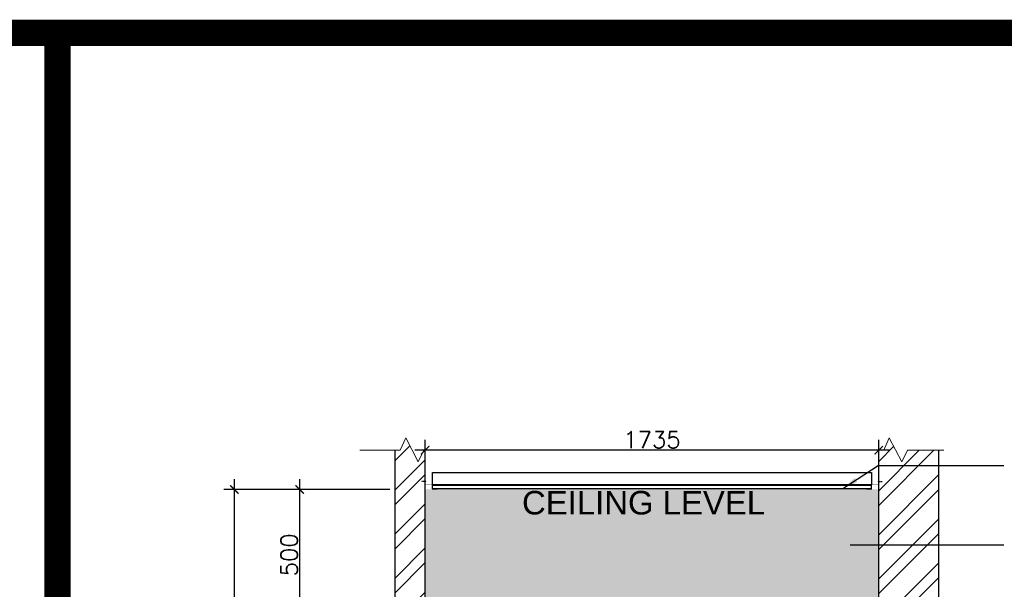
# Model space of a CAD drawing. Header units: millimetres. Extents: x -115474967 to 444143, y -74377 to 241828222.
# Tile 178 of 256: x -106411 to -102646, y 251964 to 254141. Entities that reach past the tile are written whole.
import ezdxf

# ---------------------------------------------------------------- set-up
doc = ezdxf.new("R2010")
doc.units = ezdxf.units.MM
doc.header["$MEASUREMENT"] = 0
doc.linetypes.add('HIDDEN2', pattern=[0.1875, 0.125, -0.0625])
doc.layers.add('0-GEN-GENERAL', color=7, linetype='Continuous', lineweight=25)
for name, color, linetype in [('00-2 Walls', 4, 'Continuous'), ('00-6 H-Brickwork', 9, 'Continuous'), ('01-1 Notes', 7, 'Continuous'), ('CEIL-PLAN', 7, 'Continuous'), ('CEIL-SECT', 2, 'Continuous'), ('DIMS-20', 9, 'Continuous'), ('TEXT-20', 2, 'Continuous')]:
    doc.layers.add(name, color=color, linetype=linetype)
doc.layers.add('0_cons_01', color=40, linetype='Continuous', lineweight=0, plot=False)
doc.layers.add('New_B  _  FLOORS  _  Slabs.exist_Pen_No__101', color=7, linetype='Continuous', lineweight=13, true_color=0x747474)
doc.styles.add('ARIAL', font='arial.ttf')
doc.styles.add('DIMS', font='simplex.shx')
doc.dimstyles.new('DIM-20', dxfattribs={"dimscale": 4, "dimtxt": 10, "dimasz": 8, "dimexe": 10, "dimexo": 5, "dimgap": 4, "dimtad": 1, "dimdec": 0, "dimrnd": 5, "dimdsep": 46, "dimtxsty": 'DIMS', "dimblk": 'ARCHTICK', "dimcen": 25, "dimdle": 10, "dimclrd": 9, "dimclre": 9, "dimclrt": 4, "dimadec": 0, "dimazin": 0, "dimtfac": 1, "dimtdec": 0, "dimtmove": 2, "dimatfit": 2, "dimfxl": 1, "dimtolj": 1, "dimtzin": 0, "dimarcsym": 0})

# ---------------------------------------------------------------- blocks, each defined once
blk = doc.blocks.new('B_shadowline')
blk.add_line((-29.6, 0), (-29.6, 12.5))
at = {"color": 9, "linetype": 'HIDDEN2', "ltscale": 0.001}
blk.add_line((-5.9, 28.3), (12, 28.3), dxfattribs=at)
at = {"const_width": 0.836}
blk.add_lwpolyline([(-48.8, -0.9), (-48.8, -1.4, 0.414214), (-47.2, -3), (-29.4, -3, 0.414214), (-27.9, -1.4), (-27.9, 16.3, -0.414214), (-26.3, 17.9), (-3.3, 17.9, 0.414214), (-1.8, 19.5), (-1.8, 37.2, 0.414214), (-3.3, 38.8), (-3.8, 38.8)], format="xyb", dxfattribs=at)
blk = doc.blocks.new('_ArchTick')
at = {"color": 0, "linetype": 'ByBlock', "const_width": 0.15}
blk.add_lwpolyline([(-0.5, -0.5), (0.5, 0.5)], dxfattribs=at)
blk = doc.blocks.new('*D418')
at = {"layer": 'Defpoints', "color": 0, "transparency": 16777216}
for p in [(-104859.9, 252495.7), (-104859.9, 252376.5), (-103126, 252376.5)]:
    blk.add_point(p, dxfattribs=at)
at = {"layer": 'DIMS-20', "color": 9, "lineweight": -2, "transparency": 16777216}
for p, q in [((-104859.9, 252396.5), (-104859.9, 252535.7)), ((-103126, 252396.5), (-103126, 252535.7)), ((-103086, 252495.7), (-104899.9, 252495.7))]:
    blk.add_line(p, q, dxfattribs=at)
at = {"layer": 'DIMS-20', "color": 9, "lineweight": -2, "transparency": 16777216, "xscale": 32, "yscale": 32, "zscale": 32, "rotation": 180}
blk.add_blockref('_ArchTick', (-104859.9, 252495.7), dxfattribs=at)
at = {"layer": 'DIMS-20', "color": 9, "lineweight": -2, "transparency": 16777216, "xscale": 32, "yscale": 32, "zscale": 32}
blk.add_blockref('_ArchTick', (-103126, 252495.7), dxfattribs=at)
at = {"layer": 'DIMS-20', "color": 4, "transparency": 16777216, "insert": (-103993, 252535.7), "char_height": 64, "attachment_point": 5, "style": 'DIMS'}
blk.add_mtext('\\A1;1735', dxfattribs=at)
blk = doc.blocks.new('*D214')
at = {"layer": 'Defpoints', "color": 0, "transparency": 16777216}
for p in [(-105339.9, 252345.4), (-104974.9, 252345.4), (-104974.9, 251845.4)]:
    blk.add_point(p, dxfattribs=at)
at = {"layer": 'DIMS-20', "color": 9, "lineweight": -2, "transparency": 16777216}
for p, q in [((-105339.9, 251805.4), (-105339.9, 252385.4)), ((-104994.9, 252345.4), (-105379.9, 252345.4)), ((-104994.9, 251845.4), (-105379.9, 251845.4))]:
    blk.add_line(p, q, dxfattribs=at)
at = {"layer": 'DIMS-20', "color": 9, "lineweight": -2, "transparency": 16777216, "xscale": 32, "yscale": 32, "zscale": 32}
for p, rotation in [((-105339.9, 252345.4), 90), ((-105339.9, 251845.4), 270)]:
    blk.add_blockref('_ArchTick', p, dxfattribs=dict(at, rotation=rotation))
at = {"layer": 'DIMS-20', "color": 4, "transparency": 16777216, "insert": (-105379.9, 252095.4), "char_height": 64, "attachment_point": 5, "rotation": 90, "style": 'DIMS'}
blk.add_mtext('\\A1;500', dxfattribs=at)
blk = doc.blocks.new('*D215')
at = {"layer": 'Defpoints', "color": 0, "transparency": 16777216}
for p in [(-105339.9, 252345.4), (-105589.9, 249745.4), (-105339.9, 249745.4)]:
    blk.add_point(p, dxfattribs=at)
at = {"layer": 'DIMS-20', "color": 9, "lineweight": -2, "transparency": 16777216}
for p, q in [((-105589.9, 252385.4), (-105589.9, 249705.4)), ((-105359.9, 252345.4), (-105629.9, 252345.4)), ((-105359.9, 249745.4), (-105629.9, 249745.4))]:
    blk.add_line(p, q, dxfattribs=at)
at = {"layer": 'DIMS-20', "color": 9, "lineweight": -2, "transparency": 16777216, "xscale": 32, "yscale": 32, "zscale": 32}
for p, rotation in [((-105589.9, 252345.4), 90), ((-105589.9, 249745.4), 270)]:
    blk.add_blockref('_ArchTick', p, dxfattribs=dict(at, rotation=rotation))
at = {"layer": 'DIMS-20', "color": 4, "transparency": 16777216, "insert": (-105629.9, 251045.4), "char_height": 64, "attachment_point": 5, "rotation": 90, "style": 'DIMS'}
blk.add_mtext('\\A1;2600', dxfattribs=at)

msp = doc.modelspace()

# ---------------------------------------------------------------- hatches: boundary and pattern name
at = {"layer": '00-6 H-Brickwork'}
h = msp.add_hatch(dxfattribs=at)
h.set_pattern_fill('ANSI32', color=256, scale=12.5, angle=360, style=0)
h.set_pattern_definition([(45, (-378475.97, 216931.84), (-84.1899, 84.1899), []), (45, (-378419.84, 216931.84), (-84.1899, 84.1899), [])])
h.paths.add_polyline_path([(-104859.93179, 252495.73934), (-104865.22286, 252495.74058), (-104886.70058, 252451.57779), (-104934.46611, 252543.4202), (-104955.2868, 252495.76292), (-104974.93176, 252495.76179), (-104974.93176, 249735.44068), (-104859.93179, 249735.44729)])
h.paths.add_polyline_path([(-102895.97035, 252495.73934), (-103016.26135, 252495.74058), (-103037.73907, 252451.57779), (-103085.5046, 252543.4202), (-103106.32529, 252495.76292), (-103125.97035, 252495.76179), (-103125.97035, 249735.60661), (-102895.97035, 249735.61322)])
at = {"layer": 'New_B  _  FLOORS  _  Slabs.exist_Pen_No__101', "linetype": 'Continuous', "lineweight": 0, "true_color": 0xb2c7b3, "transparency": 33554559}
h = msp.add_hatch(color=9, dxfattribs=at)
h.dxf.hatch_style = 1
h.paths.add_polyline_path([(-103125.97035, 252345.77192), (-104859.93179, 252345.77192), (-104859.93179, 251845.44729), (-103125.97035, 251845.60661)])

# ---------------------------------------------------------------- linework, layer by layer
at = {"layer": '0-GEN-GENERAL', "lineweight": 0}
for points in [[(-104725.42948, 252495.70782), (-104865.22286, 252495.74058), (-104886.70058, 252451.57779), (-104934.46611, 252543.4202), (-104955.2868, 252495.76292), (-105109.80423, 252495.75403)], [(-102876.46796, 252495.64824), (-103016.26135, 252495.68099), (-103037.73907, 252451.5182), (-103085.5046, 252543.36062), (-103106.32529, 252495.70334), (-103260.84271, 252495.69445)]]:
    msp.add_lwpolyline(points, dxfattribs=at)
at = {"layer": '00-2 Walls'}
for p, q in [((-104974.93176, 249735.77192), (-104974.93176, 252495.73934)), ((-104859.93179, 249735.77192), (-104859.93179, 252495.73934)), ((-103125.97035, 249735.71234), (-103125.97035, 252495.67975)), ((-102895.97035, 249725.98462), (-102895.97035, 252495.67975))]:
    msp.add_line(p, q, dxfattribs=at)
at = {"layer": '0_cons_01', "const_width": 100}
for points in [[(-128530.80429, 254090.94116), (-106265.70573, 254090.94116), (-106265.70573, 237865.70406), (-128530.80429, 237865.70406)], [(-84695.2039, 243166.19105), (-106265.70573, 243166.19105), (-106265.70573, 254090.94116), (-84695.2039, 254090.94116)]]:
    msp.add_lwpolyline(points, close=True, dxfattribs=at)
at = {"layer": 'CEIL-PLAN'}
for p, q in [((-104832.12499, 252363.80851), (-104832.12499, 252410.80851)), ((-104832.12499, 252410.80851), (-103154.11368, 252410.80851)), ((-103154.11368, 252410.80851), (-103154.11368, 252363.80851)), ((-103154.11368, 252363.80851), (-104832.12499, 252363.80851))]:
    msp.add_line(p, q, dxfattribs=at)
at = {"layer": 'CEIL-SECT', "color": 7, "ltscale": 0.25}
for p, q in [((-103154.11368, 252360.80851), (-104832.12499, 252360.80851)), ((-103154.11368, 252348.30851), (-104832.12499, 252348.30851))]:
    msp.add_line(p, q, dxfattribs=at)

# ---------------------------------------------------------------- block references
at = {"layer": 'CEIL-SECT', "ltscale": 0.25, "xscale": -1}
msp.add_blockref('B_shadowline', (-104861.6917, 252348.30851), dxfattribs=at)
at = {"layer": 'CEIL-SECT', "ltscale": 0.25}
msp.add_blockref('B_shadowline', (-103124.54696, 252348.24893), dxfattribs=at)

# ---------------------------------------------------------------- texts
at = {"layer": '01-1 Notes', "insert": (-104489.75613, 252340.02533), "char_height": 90, "width": 2672.8735667, "attachment_point": 1, "style": 'ARIAL'}
msp.add_mtext('CEILING LEVEL', dxfattribs=at)

# ---------------------------------------------------------------- dimensions: what is measured, and where the dimension line sits
at = {"layer": 'DIMS-20'}
dim = msp.add_linear_dim(base=(-104859.93179, 252495.67975), p1=(-103125.97035, 252376.53924), p2=(-104859.93179, 252376.53924), dimstyle='DIM-20', override={"dimtxt": 16, "dimgap": 2}, dxfattribs=at)
dim.commit()
dim.dimension.update_dxf_attribs({"geometry": '*D418', "text_midpoint": (-103992.95107, 252535.67975)})
for base, p1, p2, picture, middle in [((-105589.93179, 249745.44787), (-105339.93179, 252345.44787), (-105339.93179, 249745.44787), '*D215', (-105629.93179, 251045.44787)), ((-105339.93179, 252345.44787), (-104974.93176, 251845.44787), (-104974.93176, 252345.44787), '*D214', (-105379.93179, 252095.44787))]:
    dim = msp.add_linear_dim(base=base, p1=p1, p2=p2, angle=90, dimstyle='DIM-20', override={"dimtxt": 16, "dimgap": 2}, dxfattribs=at)
    dim.commit()
    dim.dimension.update_dxf_attribs({"geometry": picture, "text_midpoint": middle})

# ---------------------------------------------------------------- leaders
at = {"layer": 'TEXT-20', "color": 7, "ltscale": 0.5}
for points in [[(-103263.10938, 252348.76743), (-103127.71582, 252437.14225), (-102647.71582, 252437.14225)], [(-103235.42787, 252134.62649), (-102897.71582, 252134.62649), (-102647.71582, 252134.62649)]]:
    msp.add_leader(points, dimstyle='DIM-20', override={"dimasz": 15, "dimtad": 0}, dxfattribs=at)

doc.saveas('drawing.dxf')
